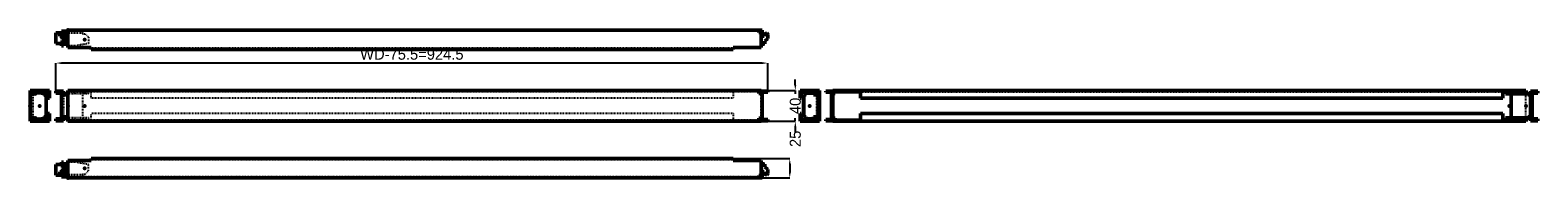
# Model space of a CAD drawing. Header units: millimetres. Extents: x 0 to 1958, y 0 to 192.
import ezdxf

# ---------------------------------------------------------------- set-up
doc = ezdxf.new("R2010")
doc.units = ezdxf.units.MM
doc.linetypes.add('Dashed', pattern=[2, 1, -1])
for name, color, linetype, lineweight in [('2d ConnectionPoints', 7, 'Continuous', 50), ('AM_0', 7, 'Continuous', 50), ('AM_4', 3, 'Continuous', 25), ('AM_5', 3, 'Continuous', 25), ('AM_9', 6, 'Dashed', 25)]:
    doc.layers.add(name, color=color, linetype=linetype, lineweight=lineweight)
doc.dimstyles.new('ISO-25', dxfattribs={"dimtxt": 2.5, "dimasz": 2.5, "dimexe": 1.25, "dimexo": 0.625, "dimtad": 1, "dimtxsty": 'Standard', "dimcen": 2.5, "dimadec": 0, "dimazin": 0, "dimtfac": 1, "dimtmove": 0, "dimatfit": 3, "dimfxl": 1, "dimarcsym": 0})

# ---------------------------------------------------------------- blocks, each defined once
blk = doc.blocks.new('1_CLPFXXXX_0__P2_0_in_CLPF1000_0__1300')
at = {"layer": 'AM_0'}
for p, q in [((40.7, 20.4), (40.7, 17.4)), ((43.2, 20.4), (40.7, 20.4)), ((43.2, 4), (43.2, 20.4)), ((49.1, 20.5), (46.7, 20.5)), ((46.7, 20.5), (46.7, 1.5)), ((33.5, 17.4), (33.5, 3.7)), ((43.2, 17.4), (33.5, 17.4)), ((38.5, 3.7), (33.5, 3.7)), ((43.2, 7.7), (38.5, 7.7)), ((38.5, 3.7), (38.5, 7.7)), ((40.7, 7.7), (40.7, 1.5)), ((40.7, 1.5), (49.1, 1.5)), ((46.7, 4), (43.2, 4))]:
    blk.add_line(p, q, dxfattribs=at)
at = {"layer": 'AM_9'}
for p, q in [((58.2, 20.5), (49.1, 20.5)), ((75.7, 17.4), (58.2, 20.5)), ((40.7, 17.4), (40.7, 7.7)), ((68.1, 4), (46.7, 4)), ((68.1, 5), (68.1, 1.5)), ((68.1, 5), (71.6, 5)), ((71.6, 5), (75.7, 9.1)), ((75.7, 9.1), (75.7, 17.4))]:
    blk.add_line(p, q, dxfattribs=at)
blk = doc.blocks.new('2_CLPF1000_0__P1_0_in_CLPF1000_0__1300')
at = {"layer": 'AM_0'}
for p, q in [((49.1, 22.5), (79.1, 22.5)), ((49.1, 22.5), (49.1, 0)), ((79.1, 22.5), (79.1, 25)), ((913.2, 25), (79.1, 25)), ((913.2, 25), (913.2, 22.5)), ((913.2, 22.5), (949.2, 22.5)), ((949.2, 22.5), (949.2, 3)), ((949.2, 20.6), (950.6, 20.6)), ((950.6, 17.6), (950.6, 20.6)), ((49.1, 0), (950.6, 0)), ((949.2, 3), (946.2, 3)), ((946.2, 3), (946.2, 0)), ((949.1, 1.5), (946.2, 1.5)), ((949.1, 3), (949.1, 1.5)), ((953.9, 17.6), (949.2, 17.6)), ((953.3, 7.9), (949.2, 7.9)), ((950.6, 0), (950.6, 7.9)), ((953.3, 7.9), (953.7, 5.7)), ((953.9, 17.6), (953.9, 14.2)), ((958, 11), (953.9, 14.2)), ((958, 11), (958, 6))]:
    blk.add_line(p, q, dxfattribs=at)
for centre, radius, start, end in [((956.3, 7.1), 3, 209.4558, 276.2034), ((956, 6), 2, 290.4927, 0)]:
    blk.add_arc(centre, radius, start, end, dxfattribs=at)
at = {"layer": 'AM_9'}
for p, q in [((913.2, 23.5), (79.1, 23.5)), ((949.1, 20.6), (949.2, 20.6)), ((949.1, 20.6), (949.1, 3)), ((946.2, 1.5), (49.1, 1.5)), ((949.1, 17.6), (949.2, 17.6)), ((949.1, 7.9), (949.2, 7.9)), ((950.6, 17.6), (950.6, 7.9))]:
    blk.add_line(p, q, dxfattribs=at)
blk = doc.blocks.new('3_CLPFXXXX_0__P2_0_in_CLPF1000_0__1300')
at = {"layer": 'AM_0'}
for p, q in [((4.1, 111.5), (1.5, 111.5)), ((3.7, 111.5), (3.7, 112)), ((5, 109.5), (5, 111.3)), ((17.6, 111.5), (20.5, 111.5)), ((17.6, 109), (20.5, 109)), ((17.6, 107.8), (20.4, 107.8)), ((20.4, 107.8), (20.4, 107.6)), ((20.5, 109), (20.5, 111.5)), ((17.6, 79.2), (20.4, 79.2)), ((20.4, 79.4), (20.4, 79.2)), ((1.5, 75.5), (4.1, 75.5)), ((3.7, 75), (3.7, 75.5)), ((5, 77.5), (5, 75.7)), ((17.6, 78), (20.5, 78)), ((17.6, 75.5), (20.5, 75.5)), ((20.5, 78), (20.5, 75.5))]:
    blk.add_line(p, q, dxfattribs=at)
at = {"layer": 'AM_9'}
for p, q in [((1.5, 107.8), (7.7, 107.8)), ((3.7, 112), (3.7, 112.8)), ((17.4, 112.8), (3.7, 112.8)), ((3.7, 110.2), (3.7, 111.5)), ((17.4, 110.2), (3.7, 110.2)), ((4, 78), (4, 109)), ((4, 109), (17.6, 109)), ((4.1, 111.5), (17.6, 111.5)), ((5, 111.3), (5, 111.5)), ((5, 109), (5, 109.5)), ((7.7, 107.8), (7.7, 112.8)), ((9.1, 109), (9.1, 111.5)), ((17.4, 107.8), (17.4, 112.8)), ((17.4, 109), (17.4, 111.5)), ((17.4, 107.8), (17.6, 107.8)), ((20.4, 107.6), (20.4, 79.4)), ((1.5, 79.2), (7.7, 79.2)), ((7.7, 74.2), (7.7, 79.2)), ((17.4, 74.2), (17.4, 79.2)), ((17.4, 79.2), (17.6, 79.2)), ((3.7, 75.5), (3.7, 76.8)), ((17.4, 76.8), (3.7, 76.8)), ((3.7, 74.2), (3.7, 75)), ((17.4, 74.2), (3.7, 74.2)), ((4, 78), (17.6, 78)), ((4.1, 75.5), (17.6, 75.5)), ((5, 78), (5, 77.5)), ((5, 75.7), (5, 75.5)), ((9.1, 78), (9.1, 75.5)), ((17.4, 78), (17.4, 75.5))]:
    blk.add_line(p, q, dxfattribs=at)
blk = doc.blocks.new('4_CLPF1000_0__P1_0_in_CLPF1000_0__1300')
at = {"layer": 'AM_0'}
for p, q in [((0, 113.5), (0, 73.5)), ((25, 113.5), (0, 113.5)), ((0, 109.5), (7.9, 109.5)), ((1.5, 112), (4.1, 112)), ((1.5, 109.5), (1.5, 112)), ((3, 113.5), (3, 112)), ((17.6, 112.8), (4.1, 112.8)), ((4.1, 112.8), (4.1, 111.3)), ((17.6, 111.3), (4.1, 111.3)), ((4.2, 112.8), (4.2, 111.3)), ((7.9, 109.5), (7.9, 111.3)), ((11, 112.8), (11, 111.3)), ((14.2, 111.3), (14.2, 112.8)), ((17.6, 107.6), (17.6, 112.8)), ((17.6, 112), (23.5, 112)), ((17.6, 107.6), (20.6, 107.6)), ((20.6, 107.6), (20.6, 79.4)), ((22.5, 113.5), (22.5, 112)), ((23.5, 112), (23.5, 103.5)), ((23.5, 103.5), (25, 103.5)), ((25, 113.5), (25, 103.5)), ((17.6, 74.2), (17.6, 79.4)), ((20.6, 79.4), (17.6, 79.4)), ((23.5, 83.5), (23.5, 75)), ((25, 83.5), (23.5, 83.5)), ((25, 83.5), (25, 73.5)), ((0, 77.5), (7.9, 77.5)), ((0, 73.5), (25, 73.5)), ((1.5, 75), (1.5, 77.5)), ((4.1, 75), (1.5, 75)), ((3, 75), (3, 73.5)), ((17.6, 75.7), (4.1, 75.7)), ((4.1, 75.7), (4.1, 74.2)), ((4.1, 74.2), (17.6, 74.2)), ((4.2, 75.7), (4.2, 74.2)), ((7.9, 75.7), (7.9, 77.5)), ((11, 75.7), (11, 74.2)), ((14.2, 74.2), (14.2, 75.7)), ((23.5, 75), (17.6, 75)), ((22.5, 73.5), (22.5, 75))]:
    blk.add_line(p, q, dxfattribs=at)
at = {"layer": 'AM_4'}
for p, q in [((6, 112.8), (6, 111.3)), ((6, 75.7), (6, 74.2))]:
    blk.add_line(p, q, dxfattribs=at)
at = {"layer": 'AM_9'}
for p, q in [((1.5, 109.5), (1.5, 77.5)), ((17.6, 112), (4.1, 112)), ((5.7, 112.8), (5.7, 111.3)), ((7.9, 112.8), (7.9, 111.3)), ((4.1, 75), (17.6, 75)), ((5.7, 75.7), (5.7, 74.2)), ((7.9, 75.7), (7.9, 74.2))]:
    blk.add_line(p, q, dxfattribs=at)
blk = doc.blocks.new('5_CLPFXXXX_0__P2_0_in_CLPF1000_0__1300')
at = {"layer": 'AM_0'}
for p, q in [((43.2, 112.75), (33.5, 112.75)), ((33.5, 112.75), (33.5, 110.25)), ((33.5, 110.25), (40.7, 110.25)), ((38.5, 110.25), (38.5, 112.75)), ((40.7, 110.25), (40.7, 76.75)), ((40.7, 107.75), (46.7, 107.75)), ((43.2, 107.75), (43.2, 112.75)), ((49.1, 111.5), (46.7, 111.5)), ((46.7, 111.5), (46.7, 107.75)), ((40.7, 79.25), (46.7, 79.25)), ((43.2, 74.25), (43.2, 79.25)), ((46.7, 79.25), (46.7, 75.5)), ((40.7, 76.75), (33.5, 76.75)), ((33.5, 76.75), (33.5, 74.25)), ((33.5, 74.25), (43.2, 74.25)), ((38.5, 74.25), (38.5, 76.75)), ((49.1, 75.5), (46.7, 75.5))]:
    blk.add_line(p, q, dxfattribs=at)
at = {"layer": 'AM_9'}
for p, q in [((43.2, 107.75), (43.2, 79.25)), ((75.7, 109), (46.7, 109)), ((49.1, 111.5), (75.7, 111.5)), ((58.2, 109), (58.2, 111.5)), ((68.09, 111.5), (68.09, 75.5)), ((71.591, 109), (71.591, 111.5)), ((75.7, 109), (75.7, 111.5)), ((75.7, 78), (46.7, 78)), ((75.7, 75.5), (49.1, 75.5)), ((58.2, 78), (58.2, 75.5)), ((71.591, 78), (71.591, 75.5)), ((75.7, 78), (75.7, 75.5))]:
    blk.add_line(p, q, dxfattribs=at)
blk = doc.blocks.new('6_CLPF1000_0__P1_0_in_CLPF1000_0__1300')
at = {"layer": 'AM_0'}
for p, q in [((949.2, 113.5), (49.1, 113.5)), ((49.1, 113.5), (49.1, 73.5)), ((946.2, 113.5), (946.2, 109.5)), ((949.2, 112), (946.2, 112)), ((946.2, 109.5), (950.6, 109.5)), ((949.1, 112), (949.1, 109.5)), ((949.2, 113.5), (949.2, 112)), ((958, 112.8), (949.2, 112.8)), ((950.6, 75.7), (950.6, 111.3)), ((950.6, 111.3), (958, 111.3)), ((953.3, 112.8), (953.3, 111.3)), ((953.7, 112.8), (953.7, 111.3)), ((956.7, 112.8), (956.7, 111.3)), ((958, 112.8), (958, 111.3)), ((949.2, 73.5), (49.1, 73.5)), ((946.2, 77.5), (946.2, 73.5)), ((946.2, 77.5), (950.6, 77.5)), ((949.2, 75), (946.2, 75)), ((949.1, 77.5), (949.1, 75)), ((949.2, 75), (949.2, 73.5)), ((949.2, 74.2), (958, 74.2)), ((958, 75.7), (950.6, 75.7)), ((953.3, 75.7), (953.3, 74.2)), ((953.7, 75.7), (953.7, 74.2)), ((956.7, 75.7), (956.7, 74.2)), ((958, 75.7), (958, 74.2))]:
    blk.add_line(p, q, dxfattribs=at)
at = {"layer": 'AM_9'}
for p, q in [((946.2, 112), (49.1, 112)), ((79.1, 103.5), (79.1, 113.5)), ((913.2, 103.5), (79.1, 103.5)), ((913.2, 113.5), (913.2, 103.5)), ((949.1, 109.5), (949.1, 77.5)), ((949.1, 107.6), (950.6, 107.6)), ((953.9, 111.3), (953.9, 112.8)), ((79.1, 73.5), (79.1, 83.5)), ((913.2, 83.5), (79.1, 83.5)), ((913.2, 83.5), (913.2, 73.5)), ((949.1, 79.4), (950.6, 79.4)), ((946.2, 75), (49.1, 75)), ((953.9, 74.2), (953.9, 75.7))]:
    blk.add_line(p, q, dxfattribs=at)
blk = doc.blocks.new('7_CLPFXXXX_0__P2_0_in_CLPF1000_0__1300')
at = {"layer": 'AM_0'}
for p, q in [((1004.5, 111.5), (1007.6, 111.5)), ((1004.5, 109), (1004.5, 111.5)), ((1007.6, 109), (1004.5, 109)), ((1004.6, 107.8), (1007.6, 107.8)), ((1004.6, 107.8), (1004.6, 79.2)), ((1007.6, 112.8), (1007.6, 107.8)), ((1007.6, 112.8), (1021.3, 112.8)), ((1007.6, 110.2), (1021.3, 110.2)), ((1017.3, 110.2), (1017.3, 107.8)), ((1021, 109), (1017.3, 109)), ((1017.3, 107.8), (1023.5, 107.8)), ((1021, 107.8), (1021, 109)), ((1021.3, 112.8), (1021.3, 110.2)), ((1021.3, 111.5), (1023.5, 111.5)), ((1023.5, 111.5), (1023.5, 75.5)), ((1004.6, 79.2), (1007.6, 79.2)), ((1007.6, 79.2), (1007.6, 74.2)), ((1017.3, 79.2), (1017.3, 76.8)), ((1017.3, 79.2), (1023.5, 79.2)), ((1021, 78), (1021, 79.2)), ((1004.5, 78), (1007.6, 78)), ((1004.5, 78), (1004.5, 75.5)), ((1007.6, 75.5), (1004.5, 75.5)), ((1007.6, 76.8), (1021.3, 76.8)), ((1007.6, 74.2), (1021.3, 74.2)), ((1017.3, 78), (1021, 78)), ((1021.3, 76.8), (1021.3, 74.2)), ((1023.5, 75.5), (1021.3, 75.5))]:
    blk.add_line(p, q, dxfattribs=at)
at = {"layer": 'AM_9'}
for p, q in [((1007.6, 109), (1007.6, 111.5)), ((1007.6, 111.5), (1021.3, 111.5)), ((1017.3, 109), (1007.6, 109)), ((1015.9, 109), (1015.9, 111.5)), ((1017.3, 110.2), (1017.3, 112.8)), ((1020, 109), (1020, 111.5)), ((1021, 107.8), (1021, 79.2)), ((1007.6, 78), (1007.6, 75.5)), ((1007.6, 78), (1017.3, 78)), ((1021.3, 75.5), (1007.6, 75.5)), ((1015.9, 78), (1015.9, 75.5)), ((1017.3, 74.2), (1017.3, 76.8)), ((1020, 75.5), (1020, 78))]:
    blk.add_line(p, q, dxfattribs=at)
blk = doc.blocks.new('8_CLPF1000_0__P1_0_in_CLPF1000_0__1300')
at = {"layer": 'AM_0'}
for p, q in [((1025, 113.5), (1000, 113.5)), ((1000, 113.5), (1000, 103.5)), ((1000, 103.5), (1001.5, 103.5)), ((1001.5, 112), (1007.6, 112)), ((1001.5, 103.5), (1001.5, 112)), ((1002.5, 113.5), (1002.5, 112)), ((1004.4, 107.6), (1004.4, 79.4)), ((1004.6, 107.6), (1004.4, 107.6)), ((1007.4, 112), (1007.4, 111.5)), ((1007.4, 109), (1007.4, 107.8)), ((1023.5, 112), (1021.3, 112)), ((1023.5, 111.5), (1023.5, 112)), ((1025, 113.5), (1025, 73.5)), ((1001.5, 83.5), (1000, 83.5)), ((1000, 83.5), (1000, 73.5)), ((1001.5, 75), (1001.5, 83.5)), ((1004.4, 79.4), (1004.6, 79.4)), ((1007.4, 79.2), (1007.4, 78)), ((1025, 73.5), (1000, 73.5)), ((1007.6, 75), (1001.5, 75)), ((1002.5, 73.5), (1002.5, 75)), ((1007.4, 75.5), (1007.4, 75)), ((1021.3, 75), (1023.5, 75)), ((1023.5, 75), (1023.5, 75.5))]:
    blk.add_line(p, q, dxfattribs=at)
at = {"layer": 'AM_9'}
for p, q in [((1007.4, 107.6), (1004.6, 107.6)), ((1007.4, 112.8), (1020.9, 112.8)), ((1007.4, 112.8), (1007.4, 112)), ((1007.4, 111.5), (1007.4, 109)), ((1007.4, 111.3), (1020.9, 111.3)), ((1007.4, 107.8), (1007.4, 107.6)), ((1021.3, 112), (1007.6, 112)), ((1010.9, 111.3), (1010.9, 112.8)), ((1014, 112.8), (1014, 111.3)), ((1017.1, 112.8), (1017.1, 109.5)), ((1017.1, 109.5), (1025, 109.5)), ((1019, 112.8), (1019, 111.3)), ((1019.4, 112.8), (1019.4, 111.3)), ((1020.9, 112.8), (1020.9, 111.3)), ((1020.9, 111.3), (1020.9, 112.8)), ((1022, 112), (1022, 113.5)), ((1004.6, 79.4), (1007.4, 79.4)), ((1007.4, 79.4), (1007.4, 79.2)), ((1007.4, 78), (1007.4, 75.5)), ((1007.4, 75.7), (1020.9, 75.7)), ((1007.4, 75), (1007.4, 74.2)), ((1020.9, 74.2), (1007.4, 74.2)), ((1007.6, 75), (1021.3, 75)), ((1010.9, 74.2), (1010.9, 75.7)), ((1014, 75.7), (1014, 74.2)), ((1017.1, 77.5), (1017.1, 74.2)), ((1017.1, 77.5), (1025, 77.5)), ((1019, 75.7), (1019, 74.2)), ((1019.4, 75.7), (1019.4, 74.2)), ((1020.9, 75.7), (1020.9, 74.2)), ((1020.9, 74.2), (1020.9, 75.7)), ((1022, 73.5), (1022, 75))]:
    blk.add_line(p, q, dxfattribs=at)
blk = doc.blocks.new('9_CLPFXXXX_0__P2_0_in_CLPF1000_0__1300')
at = {"layer": 'AM_0'}
for p, q in [((1915.8, 111.5), (1944.8, 111.5)), ((1915.8, 109), (1915.8, 111.5)), ((1915.8, 109), (1944.8, 109)), ((1923.4, 78), (1923.4, 109)), ((1933.3, 109), (1933.3, 111.5)), ((1944.8, 107.8), (1944.8, 111.5)), ((1944.8, 107.8), (1950.8, 107.8)), ((1948.3, 74.2), (1948.3, 112.8)), ((1948.3, 112.8), (1958, 112.8)), ((1950.8, 110.2), (1950.8, 76.8)), ((1958, 110.2), (1950.8, 110.2)), ((1958, 112.8), (1958, 110.2)), ((1944.8, 75.5), (1944.8, 79.2)), ((1944.8, 79.2), (1950.8, 79.2)), ((1915.8, 78), (1944.8, 78)), ((1915.8, 78), (1915.8, 75.5)), ((1915.8, 75.5), (1944.8, 75.5)), ((1933.3, 78), (1933.3, 75.5)), ((1958, 74.2), (1948.3, 74.2)), ((1950.8, 76.8), (1958, 76.8)), ((1958, 76.8), (1958, 74.2))]:
    blk.add_line(p, q, dxfattribs=at)
at = {"layer": 'AM_9'}
for p, q in [((1919.9, 109), (1919.9, 111.5)), ((1923.4, 109), (1923.4, 111.5)), ((1953, 110.2), (1953, 112.8)), ((1919.9, 78), (1919.9, 75.5)), ((1923.4, 75.5), (1923.4, 78)), ((1953, 74.2), (1953, 76.8))]:
    blk.add_line(p, q, dxfattribs=at)
blk = doc.blocks.new('10_CLPF1000_0__P1_0_in_CLPF1000_0__1300')
at = {"layer": 'AM_0'}
for p, q in [((1033.5, 112.8), (1042.3, 112.8)), ((1033.5, 112.8), (1033.5, 111.3)), ((1040.9, 111.3), (1033.5, 111.3)), ((1037.6, 111.3), (1037.6, 112.8)), ((1040.9, 75.7), (1040.9, 111.3)), ((1042.4, 107.6), (1040.9, 107.6)), ((1042.3, 113.5), (1042.3, 112)), ((1942.4, 113.5), (1042.3, 113.5)), ((1042.3, 112), (1078.3, 112)), ((1042.4, 112), (1042.4, 75)), ((1042.4, 109.5), (1045.3, 109.5)), ((1045.3, 109.5), (1045.3, 112)), ((1078.3, 113.5), (1078.3, 103.5)), ((1078.3, 103.5), (1912.4, 103.5)), ((1912.4, 113.5), (1912.4, 103.5)), ((1912.4, 112), (1942.4, 112)), ((1942.4, 111.5), (1942.4, 113.5)), ((1042.4, 79.4), (1040.9, 79.4)), ((1078.3, 83.5), (1912.4, 83.5)), ((1078.3, 83.5), (1078.3, 73.5)), ((1912.4, 83.5), (1912.4, 73.5)), ((1033.5, 75.7), (1040.9, 75.7)), ((1033.5, 75.7), (1033.5, 74.2)), ((1042.3, 74.2), (1033.5, 74.2)), ((1037.6, 74.2), (1037.6, 75.7)), ((1078.3, 75), (1042.3, 75)), ((1042.3, 73.5), (1042.3, 75)), ((1942.4, 73.5), (1042.3, 73.5)), ((1042.4, 77.5), (1045.3, 77.5)), ((1045.3, 75), (1045.3, 77.5)), ((1942.4, 75), (1912.4, 75)), ((1942.4, 73.5), (1942.4, 75.5))]:
    blk.add_line(p, q, dxfattribs=at)
at = {"layer": 'AM_9'}
for p, q in [((1034.8, 112.8), (1034.8, 111.3)), ((1037.8, 112.8), (1037.8, 111.3)), ((1038.2, 112.8), (1038.2, 111.3)), ((1042.4, 109.5), (1040.9, 109.5)), ((1045.3, 112), (1045.3, 113.5)), ((1078.3, 112), (1912.4, 112)), ((1942.4, 75.5), (1942.4, 111.5)), ((1034.8, 75.7), (1034.8, 74.2)), ((1037.8, 75.7), (1037.8, 74.2)), ((1038.2, 75.7), (1038.2, 74.2)), ((1042.4, 77.5), (1040.9, 77.5)), ((1045.3, 73.5), (1045.3, 75)), ((1078.3, 75), (1912.4, 75))]:
    blk.add_line(p, q, dxfattribs=at)
blk = doc.blocks.new('11_CLPFXXXX_0__P2_0_in_CLPF1000_0__1300')
at = {"layer": 'AM_0'}
for p, q in [((33.5, 174.6), (33.5, 188.3)), ((33.5, 188.3), (38.5, 188.3)), ((38.5, 188.3), (38.5, 184.3)), ((38.5, 184.3), (43.2, 184.3)), ((40.7, 190.5), (49.1, 190.5)), ((40.7, 184.3), (40.7, 190.5)), ((43.2, 188), (43.2, 171.6)), ((46.7, 188), (43.2, 188)), ((46.7, 190.5), (46.7, 171.5)), ((33.5, 174.6), (43.2, 174.6)), ((40.7, 171.6), (40.7, 174.6)), ((43.2, 171.6), (40.7, 171.6)), ((49.1, 171.5), (46.7, 171.5))]:
    blk.add_line(p, q, dxfattribs=at)
at = {"layer": 'AM_9'}
for p, q in [((40.7, 174.6), (40.7, 184.3)), ((68.1, 188), (46.7, 188)), ((68.1, 190.5), (68.1, 187)), ((68.1, 187), (71.6, 187)), ((71.6, 187), (75.7, 182.9)), ((75.7, 182.9), (75.7, 174.6)), ((58.2, 171.5), (49.1, 171.5)), ((75.7, 174.6), (58.2, 171.5))]:
    blk.add_line(p, q, dxfattribs=at)
blk = doc.blocks.new('12_CLPF1000_0__P1_0_in_CLPF1000_0__1300')
at = {"layer": 'AM_0'}
for p, q in [((49.1, 192), (950.6, 192)), ((49.1, 192), (49.1, 169.5)), ((946.2, 192), (946.2, 189)), ((949.1, 190.5), (946.2, 190.5)), ((949.2, 189), (946.2, 189)), ((949.1, 189), (949.1, 190.5)), ((949.2, 189), (949.2, 169.5)), ((949.2, 184.1), (953.3, 184.1)), ((950.6, 192), (950.6, 184.1)), ((953.7, 186.3), (953.3, 184.1)), ((953.9, 177.8), (958, 181)), ((953.9, 174.4), (953.9, 177.8)), ((958, 181), (958, 186)), ((49.1, 169.5), (79.1, 169.5)), ((79.1, 169.5), (79.1, 167)), ((913.2, 167), (79.1, 167)), ((913.2, 167), (913.2, 169.5)), ((913.2, 169.5), (949.2, 169.5)), ((949.2, 174.4), (953.9, 174.4)), ((949.2, 171.4), (950.6, 171.4)), ((950.6, 171.4), (950.6, 174.4))]:
    blk.add_line(p, q, dxfattribs=at)
for centre, radius, start, end in [((956.3, 184.9), 3, 83.7966, 150.5442), ((956, 186), 2, 360, 69.5073)]:
    blk.add_arc(centre, radius, start, end, dxfattribs=at)
at = {"layer": 'AM_9'}
for p, q in [((946.2, 190.5), (49.1, 190.5)), ((949.1, 171.4), (949.1, 189)), ((949.2, 184.1), (949.1, 184.1)), ((950.6, 174.4), (950.6, 184.1)), ((913.2, 168.5), (79.1, 168.5)), ((949.2, 174.4), (949.1, 174.4)), ((949.1, 171.4), (949.2, 171.4))]:
    blk.add_line(p, q, dxfattribs=at)
blk = doc.blocks.new('*D13')
at = {"layer": 'AM_5', "color": 0, "lineweight": -2}
for p, q in [((913.2, 25), (986.5, 25)), ((948.1, 0), (986.5, 0)), ((986.5, 17.9), (986.5, 7.1))]:
    blk.add_line(p, q, dxfattribs=at)
at = {"layer": 'AM_5', "color": 0}
for points in [[(987.7, 17.9), (985.3, 17.9), (986.5, 25)], [(985.3, 7.1), (987.7, 7.1), (986.5, 0)]]:
    blk.add_solid(points, dxfattribs=at)
at = {"layer": 'Defpoints', "color": 0}
for p in [(913.2, 25), (948.1, 0), (986.5, 0)]:
    blk.add_point(p, dxfattribs=at)
at = {"layer": 'AM_5', "color": 0, "insert": (993.7, 50.7), "char_height": 14.29, "attachment_point": 5, "rotation": 90}
blk.add_mtext('25', dxfattribs=at)
blk = doc.blocks.new('*D14')
at = {"layer": 'AM_5', "color": 0, "lineweight": -2}
for p, q in [((33.5, 112.8), (33.5, 149.2)), ((950.8, 149.2), (40.6, 149.2)), ((958, 112.8), (958, 149.2))]:
    blk.add_line(p, q, dxfattribs=at)
at = {"layer": 'AM_5', "color": 0}
for points in [[(40.6, 150.4), (40.6, 148), (33.5, 149.2)], [(950.8, 148), (950.8, 150.4), (958, 149.2)]]:
    blk.add_solid(points, dxfattribs=at)
at = {"layer": 'Defpoints', "color": 0}
for p in [(33.5, 142.1), (33.5, 112.8), (958, 112.8)]:
    blk.add_point(p, dxfattribs=at)
at = {"layer": 'AM_5', "color": 0, "insert": (495.7, 160.6), "char_height": 14.286, "attachment_point": 5}
blk.add_mtext('WD-75.5=924.5', dxfattribs=at)
blk = doc.blocks.new('*D15')
at = {"layer": 'AM_5', "color": 0, "lineweight": -2}
for p, q in [((993.7, 120.6), (993.7, 127.8)), ((949.2, 113.5), (993.7, 113.5)), ((993.7, 113.5), (993.7, 109.4)), ((949.2, 73.5), (993.7, 73.5)), ((993.7, 73.5), (993.7, 77.6)), ((993.7, 66.4), (993.7, 59.2))]:
    blk.add_line(p, q, dxfattribs=at)
at = {"layer": 'AM_5', "color": 0}
for points in [[(992.5, 120.6), (994.9, 120.6), (993.7, 113.5)], [(994.9, 66.4), (992.5, 66.4), (993.7, 73.5)]]:
    blk.add_solid(points, dxfattribs=at)
at = {"layer": 'Defpoints', "color": 0}
for p in [(949.2, 113.5), (949.2, 73.5), (986.5, 73.5)]:
    blk.add_point(p, dxfattribs=at)
at = {"layer": 'AM_5', "color": 0, "insert": (993.7, 93.5), "char_height": 14.29, "attachment_point": 5, "rotation": 90}
blk.add_mtext('40', dxfattribs=at)

msp = doc.modelspace()

# ---------------------------------------------------------------- linework, layer by layer
at = {"layer": '2d ConnectionPoints'}
for p in [(49.1, 192), (70.7, 179.5), (0, 93.5), (12.5, 93.5), (49.1, 93.5), (70.7, 93.5), (1012.537, 93.5), (1025.037, 93.5), (1920.803, 93.5), (1942.403, 93.5), (49.1, 0), (70.7, 12.5)]:
    msp.add_point(p, dxfattribs=at)

# ---------------------------------------------------------------- block references
for name in ['11_CLPFXXXX_0__P2_0_in_CLPF1000_0__1300', '12_CLPF1000_0__P1_0_in_CLPF1000_0__1300', '4_CLPF1000_0__P1_0_in_CLPF1000_0__1300', '3_CLPFXXXX_0__P2_0_in_CLPF1000_0__1300', '5_CLPFXXXX_0__P2_0_in_CLPF1000_0__1300', '6_CLPF1000_0__P1_0_in_CLPF1000_0__1300', '8_CLPF1000_0__P1_0_in_CLPF1000_0__1300', '7_CLPFXXXX_0__P2_0_in_CLPF1000_0__1300', '10_CLPF1000_0__P1_0_in_CLPF1000_0__1300', '9_CLPFXXXX_0__P2_0_in_CLPF1000_0__1300', '1_CLPFXXXX_0__P2_0_in_CLPF1000_0__1300', '2_CLPF1000_0__P1_0_in_CLPF1000_0__1300']:
    msp.add_blockref(name, (0, 0))

# ---------------------------------------------------------------- dimensions: what is measured, and where the dimension line sits
at = {"layer": 'AM_5'}
dim = msp.add_linear_dim(base=(33.5, 149.214), p1=(957.966, 112.783), p2=(33.5, 112.75), text='WD-75.5=924.5', dimstyle='ISO-25', override={"dimtxt": 14.285714, "dimasz": 7.142857, "dimexe": 0, "dimexo": 0, "dimgap": 4.285714}, dxfattribs=at)
dim.commit()
dim.dimension.update_dxf_attribs({"geometry": '*D14', "text_midpoint": (495.733, 149.214), "dimtype": 160})
for base, p1, p2, text, picture, middle in [((993.68, 73.5), (949.2, 113.5), (949.2, 73.5), '40', '*D15', (993.68, 93.5)), ((986.537, 0), (913.2, 25), (948.084, 0), '25', '*D13', (993.68, 50.714))]:
    dim = msp.add_linear_dim(base=base, p1=p1, p2=p2, angle=90, text=text, dimstyle='ISO-25', override={"dimtxt": 14.285714, "dimasz": 7.142857, "dimexe": 0, "dimexo": 0, "dimgap": 4.285714}, dxfattribs=at)
    dim.commit()
    dim.dimension.update_dxf_attribs({"geometry": picture, "text_midpoint": middle, "dimtype": 160, "text_rotation": 90})

doc.saveas('drawing.dxf')
